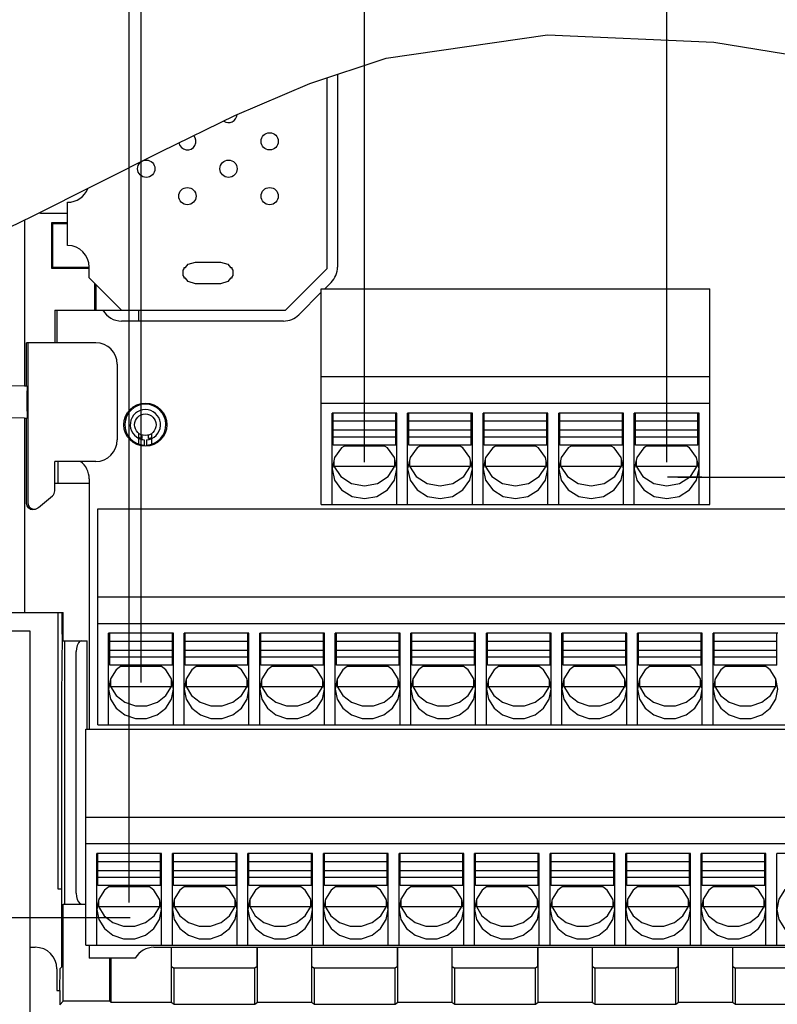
# Model space of a CAD drawing. Extents: x 36 to 410, y 13 to 287.
# Tile 9 of 16: x 245 to 273, y 98 to 135. Entities that reach past the tile are written whole.
import ezdxf

# ---------------------------------------------------------------- set-up
doc = ezdxf.new("R2010")
doc.units = 0
doc.header["$LTSCALE"] = 23.1
doc.linetypes.add('CENTER', pattern=[0.6, 0.375, -0.075, 0.075, -0.075])
doc.layers.get('0').update_dxf_attribs({"linetype": 'CONTINUOUS'})
doc.layers.add('ALL_DIM', color=7, linetype='CONTINUOUS')
doc.layers.add('DEFAULT_1', color=7, linetype='CENTER')
doc.dimstyles.get("Standard").update_dxf_attribs({"dimtxt": 2.5, "dimasz": 2.5, "dimexe": 1.25, "dimexo": 0.625, "dimtad": 1, "dimcen": 2.5, "dimazin": 3, "dimtfac": 1, "dimtmove": 0, "dimatfit": 3})

# ---------------------------------------------------------------- blocks, each defined once
blk = doc.blocks.new('_OPEN')
at = {"color": 0, "linetype": 'BYBLOCK'}
for p, q in [((0, 0), (-1, 0.25)), ((-1, -0.25), (0, 0)), ((-1, 0), (0, 0))]:
    blk.add_line(p, q, dxfattribs=at)
blk = doc.blocks.new('*D21')
at = {"layer": 'ALL_DIM', "color": 2, "linetype": 'CONTINUOUS'}
for p, q in [((170.832, 101.306), (167.634, 101.306)), ((168.634, 101.306), (168.634, 90.56)), ((249.211, 101.306), (178.061, 101.306)), ((168.634, 79.814), (168.634, 90.56)), ((189.692, 79.814), (167.634, 79.814))]:
    blk.add_line(p, q, dxfattribs=at)
at = {"layer": 'ALL_DIM', "color": 2, "linetype": 'CONTINUOUS', "xscale": 2, "yscale": 2, "zscale": 2}
for p, rotation in [((168.634, 101.306), 90), ((168.634, 79.814), 270)]:
    blk.add_blockref('_OPEN', p, dxfattribs=dict(at, rotation=rotation))
blk = doc.blocks.new('*D22')
at = {"layer": 'ALL_DIM', "color": 2, "linetype": 'CONTINUOUS'}
for p, q in [((189.942, 80.064), (189.942, 152.125)), ((249.422, 101.869), (249.422, 152.125)), ((189.942, 151.125), (219.682, 151.125)), ((249.422, 151.125), (219.682, 151.125))]:
    blk.add_line(p, q, dxfattribs=at)
at = {"layer": 'ALL_DIM', "color": 2, "linetype": 'CONTINUOUS', "xscale": 2, "yscale": 2, "zscale": 2, "rotation": 180}
blk.add_blockref('_OPEN', (189.942, 151.125), dxfattribs=at)
at = {"layer": 'ALL_DIM', "color": 2, "linetype": 'CONTINUOUS', "xscale": 2, "yscale": 2, "zscale": 2}
blk.add_blockref('_OPEN', (249.422, 151.125), dxfattribs=at)
blk = doc.blocks.new('*D23')
at = {"layer": 'ALL_DIM', "color": 2, "linetype": 'CONTINUOUS'}
for p, q in [((249.422, 101.869), (249.422, 152.125)), ((277.422, 101.869), (277.422, 152.125)), ((249.422, 151.125), (263.422, 151.125)), ((277.422, 151.125), (263.422, 151.125))]:
    blk.add_line(p, q, dxfattribs=at)
at = {"layer": 'ALL_DIM', "color": 2, "linetype": 'CONTINUOUS', "xscale": 2, "yscale": 2, "zscale": 2, "rotation": 180}
blk.add_blockref('_OPEN', (249.422, 151.125), dxfattribs=at)
at = {"layer": 'ALL_DIM', "color": 2, "linetype": 'CONTINUOUS', "xscale": 2, "yscale": 2, "zscale": 2}
blk.add_blockref('_OPEN', (277.422, 151.125), dxfattribs=at)
blk = doc.blocks.new('*D24')
at = {"layer": 'ALL_DIM', "color": 2, "linetype": 'CONTINUOUS'}
for p, q in [((275.062, 110.029), (275.062, 146.537)), ((277.422, 101.869), (277.422, 146.537)), ((275.062, 145.537), (270.062, 145.537)), ((270.062, 145.537), (276.242, 145.537)), ((284.216, 145.537), (276.242, 145.537)), ((277.422, 145.537), (284.216, 145.537))]:
    blk.add_line(p, q, dxfattribs=at)
at = {"layer": 'ALL_DIM', "color": 2, "linetype": 'CONTINUOUS', "xscale": 2, "yscale": 2, "zscale": 2}
blk.add_blockref('_OPEN', (275.062, 145.537), dxfattribs=at)
at = {"layer": 'ALL_DIM', "color": 2, "linetype": 'CONTINUOUS', "xscale": 2, "yscale": 2, "zscale": 2, "rotation": 180}
blk.add_blockref('_OPEN', (277.422, 145.537), dxfattribs=at)
blk = doc.blocks.new('*D25')
at = {"layer": 'ALL_DIM', "color": 2, "linetype": 'CONTINUOUS'}
for p, q in [((249.862, 110.029), (249.862, 146.537)), ((275.062, 110.029), (275.062, 146.537)), ((249.862, 145.537), (262.462, 145.537)), ((275.062, 145.537), (262.462, 145.537))]:
    blk.add_line(p, q, dxfattribs=at)
at = {"layer": 'ALL_DIM', "color": 2, "linetype": 'CONTINUOUS', "xscale": 2, "yscale": 2, "zscale": 2, "rotation": 180}
blk.add_blockref('_OPEN', (249.862, 145.537), dxfattribs=at)
at = {"layer": 'ALL_DIM', "color": 2, "linetype": 'CONTINUOUS', "xscale": 2, "yscale": 2, "zscale": 2}
blk.add_blockref('_OPEN', (275.062, 145.537), dxfattribs=at)
blk = doc.blocks.new('*D26')
at = {"layer": 'ALL_DIM', "color": 2, "linetype": 'CONTINUOUS'}
for p, q in [((258.142, 118.189), (258.142, 141.344)), ((269.342, 118.189), (269.342, 141.344)), ((263.742, 140.344), (231.94, 140.344)), ((258.142, 140.344), (263.742, 140.344)), ((269.342, 140.344), (263.742, 140.344))]:
    blk.add_line(p, q, dxfattribs=at)
at = {"layer": 'ALL_DIM', "color": 2, "linetype": 'CONTINUOUS', "xscale": 2, "yscale": 2, "zscale": 2, "rotation": 180}
blk.add_blockref('_OPEN', (258.142, 140.344), dxfattribs=at)
at = {"layer": 'ALL_DIM', "color": 2, "linetype": 'CONTINUOUS', "xscale": 2, "yscale": 2, "zscale": 2}
blk.add_blockref('_OPEN', (269.342, 140.344), dxfattribs=at)
blk = doc.blocks.new('*D27')
at = {"layer": 'ALL_DIM', "color": 2, "linetype": 'CONTINUOUS'}
for p, q in [((269.342, 118.189), (269.342, 141.344)), ((277.422, 101.869), (277.422, 141.344)), ((269.342, 140.344), (273.382, 140.344)), ((277.422, 140.344), (273.382, 140.344)), ((273.382, 140.344), (287.879, 140.344))]:
    blk.add_line(p, q, dxfattribs=at)
at = {"layer": 'ALL_DIM', "color": 2, "linetype": 'CONTINUOUS', "xscale": 2, "yscale": 2, "zscale": 2, "rotation": 180}
blk.add_blockref('_OPEN', (269.342, 140.344), dxfattribs=at)
at = {"layer": 'ALL_DIM', "color": 2, "linetype": 'CONTINUOUS', "xscale": 2, "yscale": 2, "zscale": 2}
blk.add_blockref('_OPEN', (277.422, 140.344), dxfattribs=at)
blk = doc.blocks.new('*D28')
at = {"layer": 'ALL_DIM', "color": 2, "linetype": 'CONTINUOUS'}
for p, q in [((277.422, 101.869), (277.422, 136.28)), ((283.318, 101.869), (283.318, 136.28)), ((277.422, 135.28), (272.422, 135.28)), ((272.422, 135.28), (280.37, 135.28)), ((288.318, 135.28), (280.37, 135.28)), ((283.318, 135.28), (288.318, 135.28))]:
    blk.add_line(p, q, dxfattribs=at)
at = {"layer": 'ALL_DIM', "color": 2, "linetype": 'CONTINUOUS', "xscale": 2, "yscale": 2, "zscale": 2}
blk.add_blockref('_OPEN', (277.422, 135.28), dxfattribs=at)
at = {"layer": 'ALL_DIM', "color": 2, "linetype": 'CONTINUOUS', "xscale": 2, "yscale": 2, "zscale": 2, "rotation": 180}
blk.add_blockref('_OPEN', (283.318, 135.28), dxfattribs=at)
blk = doc.blocks.new('*D30')
at = {"layer": 'ALL_DIM', "color": 2, "linetype": 'CONTINUOUS'}
for p, q in [((313.486, 117.626), (313.486, 122.626)), ((313.486, 122.626), (313.486, 113.546)), ((269.753, 117.626), (314.486, 117.626)), ((313.486, 104.466), (313.486, 113.546)), ((276.405, 109.466), (314.486, 109.466)), ((313.486, 109.466), (313.486, 104.466))]:
    blk.add_line(p, q, dxfattribs=at)
at = {"layer": 'ALL_DIM', "color": 2, "linetype": 'CONTINUOUS', "xscale": 2, "yscale": 2, "zscale": 2}
for p, rotation in [((313.486, 117.626), 270), ((313.486, 109.466), 90)]:
    blk.add_blockref('_OPEN', p, dxfattribs=dict(at, rotation=rotation))

msp = doc.modelspace()

# ---------------------------------------------------------------- linework, layer by layer
at = {"color": 7, "linetype": 'CONTINUOUS'}
for p, q in [((258.951, 133.157), (264.928, 134.018)), ((264.928, 134.018), (271.087, 133.747)), ((271.087, 133.747), (277.274, 132.75)), ((256.112, 132.219), (258.951, 133.157)), ((256.742, 132.427), (256.742, 125.345)), ((257.142, 132.559), (257.142, 125.414)), ((253.335, 131.025), (256.112, 132.219)), ((250.604, 129.696), (253.335, 131.025)), ((245.837, 127.3), (250.604, 129.696)), ((247.142, 126.214), (247.142, 127.814)), ((246.182, 127.414), (247.142, 127.414)), ((241.051, 125.007), (245.837, 127.3)), ((245.542, 127.158), (245.542, 121.014)), ((246.54, 127.056), (246.54, 125.372)), ((246.54, 127.056), (246.582, 127.014)), ((247.142, 127.056), (246.54, 127.056)), ((246.582, 127.014), (246.582, 125.414)), ((247.142, 127.014), (246.582, 127.014)), ((251.505, 125.398), (251.606, 125.518)), ((251.606, 125.518), (251.882, 125.598)), ((251.882, 125.598), (252.802, 125.598)), ((252.802, 125.598), (253.078, 125.518)), ((253.078, 125.518), (253.178, 125.398)), ((246.54, 125.372), (246.582, 125.414)), ((246.54, 125.372), (247.942, 125.372)), ((246.582, 125.414), (247.942, 125.414)), ((247.942, 125.014), (247.942, 125.414)), ((251.422, 125.298), (251.462, 125.346)), ((251.422, 125.098), (251.422, 125.298)), ((251.462, 125.346), (251.462, 125.398)), ((251.462, 125.398), (251.505, 125.398)), ((253.178, 125.398), (253.222, 125.398)), ((253.222, 125.398), (253.222, 125.345)), ((253.222, 125.345), (253.262, 125.298)), ((253.262, 125.298), (253.262, 125.098)), ((256.742, 125.345), (255.211, 123.814)), ((247.942, 125.014), (249.142, 123.814)), ((248.14, 124.816), (248.14, 123.814)), ((248.182, 124.774), (248.182, 123.814)), ((251.462, 125.05), (251.422, 125.098)), ((251.462, 124.998), (251.462, 125.05)), ((251.505, 124.998), (251.462, 124.998)), ((251.606, 124.878), (251.505, 124.998)), ((251.882, 124.798), (251.606, 124.878)), ((252.802, 124.798), (251.882, 124.798)), ((253.078, 124.878), (252.802, 124.798)), ((253.178, 124.998), (253.078, 124.878)), ((253.222, 124.998), (253.178, 124.998)), ((253.262, 125.098), (253.222, 125.051)), ((253.222, 125.051), (253.222, 124.998)), ((256.907, 124.848), (256.673, 124.614)), ((256.542, 124.483), (255.707, 123.648)), ((256.542, 116.614), (256.542, 124.614)), ((256.542, 124.614), (270.942, 124.614)), ((270.942, 116.614), (270.942, 124.614)), ((246.662, 123.814), (246.662, 122.614)), ((246.662, 123.814), (255.211, 123.814)), ((246.742, 123.814), (246.742, 122.614)), ((249.782, 123.414), (249.782, 123.814)), ((255.142, 123.414), (249.142, 123.414)), ((245.622, 121.014), (245.622, 122.614)), ((248.182, 122.614), (245.622, 122.614)), ((245.664, 122.614), (245.664, 116.691)), ((248.982, 121.814), (248.982, 119.014)), ((256.542, 121.361), (270.942, 121.361)), ((245.542, 121.014), (244.418, 120.994)), ((245.542, 121.014), (245.622, 121.014)), ((245.622, 121.014), (245.641, 120.994)), ((245.646, 120.074), (245.645, 120.828)), ((256.542, 120.374), (270.942, 120.374)), ((245.542, 119.814), (244.418, 119.834)), ((245.542, 119.814), (245.542, 112.614)), ((245.542, 119.814), (245.622, 119.814)), ((245.622, 119.814), (245.641, 119.834)), ((245.622, 116.656), (245.622, 119.814)), ((256.942, 116.614), (256.942, 120.006)), ((259.342, 120.006), (256.942, 120.006)), ((256.982, 118.823), (256.982, 120)), ((259.302, 119.706), (256.982, 119.706)), ((259.302, 118.823), (259.302, 120)), ((259.342, 116.614), (259.342, 120.006)), ((259.742, 116.614), (259.742, 120.006)), ((262.142, 120.006), (259.742, 120.006)), ((259.782, 118.823), (259.782, 120)), ((262.102, 119.706), (259.782, 119.706)), ((262.102, 118.823), (262.102, 120)), ((262.142, 116.614), (262.142, 120.006)), ((264.942, 120.006), (262.542, 120.006)), ((262.542, 116.614), (262.542, 120.006)), ((262.582, 118.823), (262.582, 120)), ((264.902, 119.706), (262.582, 119.706)), ((264.902, 118.823), (264.902, 120)), ((264.942, 116.614), (264.942, 120.006)), ((267.742, 120.006), (265.342, 120.006)), ((265.342, 116.614), (265.342, 120.006)), ((265.382, 118.823), (265.382, 120)), ((267.702, 119.706), (265.382, 119.706)), ((267.702, 118.823), (267.702, 120)), ((267.742, 116.614), (267.742, 120.006)), ((270.542, 120.006), (268.142, 120.006)), ((268.142, 116.614), (268.142, 120.006)), ((268.182, 118.823), (268.182, 120)), ((270.502, 119.706), (268.182, 119.706)), ((270.502, 118.823), (270.502, 120)), ((270.542, 116.614), (270.542, 120.006)), ((259.302, 119.368), (256.982, 119.368)), ((262.102, 119.368), (259.782, 119.368)), ((264.902, 119.368), (262.582, 119.368)), ((267.702, 119.368), (265.382, 119.368)), ((270.502, 119.368), (268.182, 119.368)), ((249.782, 118.853), (249.782, 119.254)), ((249.902, 119.063), (249.902, 119.193)), ((249.982, 119.015), (249.982, 118.815)), ((250.062, 119.015), (250.062, 118.815)), ((250.142, 119.063), (250.142, 119.194)), ((250.262, 118.853), (250.262, 119.254)), ((259.302, 119.117), (256.982, 119.117)), ((262.102, 119.117), (259.782, 119.117)), ((264.902, 119.117), (262.582, 119.117)), ((267.702, 119.117), (265.382, 119.117)), ((270.502, 119.117), (268.182, 119.117)), ((259.302, 118.823), (256.982, 118.823)), ((258.897, 118.777), (257.386, 118.777)), ((262.102, 118.823), (259.782, 118.823)), ((261.697, 118.777), (260.186, 118.777)), ((264.902, 118.823), (262.582, 118.823)), ((264.497, 118.777), (262.986, 118.777)), ((267.702, 118.823), (265.382, 118.823)), ((267.297, 118.777), (265.786, 118.777)), ((270.502, 118.823), (268.182, 118.823)), ((270.097, 118.777), (268.586, 118.777)), ((246.662, 117.126), (246.662, 118.214)), ((248.182, 118.214), (246.662, 118.214)), ((246.782, 118.214), (246.782, 117.414)), ((257.01, 118.257), (257.01, 118.041)), ((259.273, 118.041), (259.273, 118.257)), ((259.81, 118.257), (259.81, 118.041)), ((262.073, 118.041), (262.073, 118.257)), ((262.61, 118.257), (262.61, 118.041)), ((264.873, 118.041), (264.873, 118.257)), ((265.41, 118.257), (265.41, 118.041)), ((267.673, 118.041), (267.673, 118.257)), ((268.21, 118.257), (268.21, 118.041)), ((270.473, 118.041), (270.473, 118.257)), ((256.984, 118.134), (257.01, 118.041)), ((257.01, 118.041), (259.273, 118.041)), ((259.021, 117.657), (259.273, 118.041)), ((259.273, 118.041), (259.3, 118.134)), ((259.784, 118.134), (259.81, 118.041)), ((259.81, 118.041), (262.073, 118.041)), ((261.821, 117.657), (262.073, 118.041)), ((262.073, 118.041), (262.1, 118.134)), ((262.584, 118.134), (262.61, 118.041)), ((262.61, 118.041), (264.873, 118.041)), ((264.621, 117.657), (264.873, 118.041)), ((264.873, 118.041), (264.9, 118.134)), ((265.384, 118.134), (265.41, 118.041)), ((265.41, 118.041), (267.673, 118.041)), ((267.421, 117.657), (267.673, 118.041)), ((267.673, 118.041), (267.7, 118.134)), ((268.184, 118.134), (268.21, 118.041)), ((268.21, 118.041), (270.473, 118.041)), ((270.221, 117.657), (270.473, 118.041)), ((270.473, 118.041), (270.5, 118.134)), ((247.942, 117.574), (247.942, 108.294)), ((246.662, 117.414), (247.942, 117.414)), ((246.058, 116.507), (246.576, 116.942)), ((248.262, 108.454), (248.262, 116.454)), ((248.262, 116.454), (276.662, 116.454)), ((256.542, 116.614), (270.942, 116.614)), ((248.262, 113.201), (276.662, 113.201)), ((244.006, 112.614), (246.982, 112.614)), ((246.782, 112.614), (246.782, 102.374)), ((246.943, 111.814), (246.943, 112.614)), ((246.982, 111.574), (246.982, 112.614)), ((248.262, 112.214), (276.662, 112.214)), ((244.006, 111.934), (245.742, 111.934)), ((245.742, 111.934), (245.742, 96.334)), ((246.943, 111.814), (246.914, 109.494)), ((248.662, 108.454), (248.662, 111.846)), ((251.062, 111.846), (248.662, 111.846)), ((248.702, 110.663), (248.702, 111.84)), ((251.022, 110.663), (251.022, 111.84)), ((251.062, 108.454), (251.062, 111.846)), ((251.462, 108.454), (251.462, 111.846)), ((253.862, 111.846), (251.462, 111.846)), ((251.502, 110.663), (251.502, 111.84)), ((253.822, 110.663), (253.822, 111.84)), ((253.862, 108.454), (253.862, 111.846)), ((256.662, 111.846), (254.262, 111.846)), ((254.262, 108.454), (254.262, 111.846)), ((254.302, 110.663), (254.302, 111.84)), ((256.622, 110.663), (256.622, 111.84)), ((256.662, 108.454), (256.662, 111.846)), ((259.462, 111.846), (257.062, 111.846)), ((257.062, 108.454), (257.062, 111.846)), ((257.102, 110.663), (257.102, 111.84)), ((259.422, 110.663), (259.422, 111.84)), ((259.462, 108.454), (259.462, 111.846)), ((262.262, 111.846), (259.862, 111.846)), ((259.862, 108.454), (259.862, 111.846)), ((259.902, 110.663), (259.902, 111.84)), ((262.222, 110.663), (262.222, 111.84)), ((262.262, 108.454), (262.262, 111.846)), ((265.062, 111.846), (262.662, 111.846)), ((262.662, 108.454), (262.662, 111.846)), ((262.702, 110.663), (262.702, 111.84)), ((265.022, 110.663), (265.022, 111.84)), ((265.062, 108.454), (265.062, 111.846)), ((267.862, 111.846), (265.462, 111.846)), ((265.462, 108.454), (265.462, 111.846)), ((265.502, 110.663), (265.502, 111.84)), ((267.822, 110.663), (267.822, 111.84)), ((267.862, 108.454), (267.862, 111.846)), ((270.662, 111.846), (268.262, 111.846)), ((268.262, 108.454), (268.262, 111.846)), ((268.302, 110.663), (268.302, 111.84)), ((270.622, 110.663), (270.622, 111.84)), ((270.662, 108.454), (270.662, 111.846)), ((273.462, 111.846), (271.062, 111.846)), ((271.062, 108.454), (271.062, 111.846)), ((271.102, 110.663), (271.102, 111.84)), ((273.422, 110.663), (273.422, 111.84)), ((246.982, 111.574), (247.862, 111.574)), ((247.862, 108.294), (247.862, 111.574)), ((251.022, 111.546), (248.702, 111.546)), ((253.822, 111.546), (251.502, 111.546)), ((256.622, 111.546), (254.302, 111.546)), ((259.422, 111.546), (257.102, 111.546)), ((262.222, 111.546), (259.902, 111.546)), ((265.022, 111.546), (262.702, 111.546)), ((267.822, 111.546), (265.502, 111.546)), ((270.622, 111.546), (268.302, 111.546)), ((273.422, 111.546), (271.102, 111.546)), ((247.037, 102.214), (247.037, 111.174)), ((247.462, 102.214), (247.462, 111.174)), ((251.022, 111.208), (248.702, 111.208)), ((251.022, 110.957), (248.702, 110.957)), ((253.822, 111.208), (251.502, 111.208)), ((253.822, 110.957), (251.502, 110.957)), ((256.622, 111.208), (254.302, 111.208)), ((256.622, 110.957), (254.302, 110.957)), ((259.422, 111.208), (257.102, 111.208)), ((259.422, 110.957), (257.102, 110.957)), ((262.222, 111.208), (259.902, 111.208)), ((262.222, 110.957), (259.902, 110.957)), ((265.022, 111.208), (262.702, 111.208)), ((265.022, 110.957), (262.702, 110.957)), ((267.822, 111.208), (265.502, 111.208)), ((267.822, 110.957), (265.502, 110.957)), ((270.622, 111.208), (268.302, 111.208)), ((270.622, 110.957), (268.302, 110.957)), ((273.422, 111.208), (271.102, 111.208)), ((273.422, 110.957), (271.102, 110.957)), ((251.022, 110.663), (248.702, 110.663)), ((250.615, 110.617), (249.109, 110.617)), ((253.822, 110.663), (251.502, 110.663)), ((253.415, 110.617), (251.909, 110.617)), ((256.622, 110.663), (254.302, 110.663)), ((256.215, 110.617), (254.709, 110.617)), ((259.422, 110.663), (257.102, 110.663)), ((259.015, 110.617), (257.509, 110.617)), ((262.222, 110.663), (259.902, 110.663)), ((261.815, 110.617), (260.309, 110.617)), ((265.022, 110.663), (262.702, 110.663)), ((264.615, 110.617), (263.109, 110.617)), ((267.822, 110.663), (265.502, 110.663)), ((267.415, 110.617), (265.909, 110.617)), ((270.622, 110.663), (268.302, 110.663)), ((270.215, 110.617), (268.709, 110.617)), ((273.422, 110.663), (271.102, 110.663)), ((273.015, 110.617), (271.509, 110.617)), ((248.701, 109.984), (248.73, 109.881)), ((248.73, 110.137), (248.73, 109.881)), ((248.73, 109.881), (250.993, 109.881)), ((250.786, 109.545), (250.993, 109.881)), ((250.993, 109.881), (250.993, 110.137)), ((250.993, 109.881), (251.023, 109.984)), ((251.501, 109.984), (251.53, 109.881)), ((251.53, 110.137), (251.53, 109.881)), ((251.53, 109.881), (253.793, 109.881)), ((253.586, 109.545), (253.793, 109.881)), ((253.793, 109.881), (253.793, 110.137)), ((253.793, 109.881), (253.823, 109.984)), ((254.301, 109.984), (254.33, 109.881)), ((254.33, 110.137), (254.33, 109.881)), ((254.33, 109.881), (256.593, 109.881)), ((256.386, 109.545), (256.593, 109.881)), ((256.593, 109.881), (256.593, 110.137)), ((256.593, 109.881), (256.623, 109.984)), ((257.101, 109.984), (257.13, 109.881)), ((257.13, 110.137), (257.13, 109.881)), ((257.13, 109.881), (259.393, 109.881)), ((259.186, 109.545), (259.393, 109.881)), ((259.393, 109.881), (259.393, 110.137)), ((259.393, 109.881), (259.423, 109.984)), ((259.901, 109.984), (259.93, 109.881)), ((259.93, 110.137), (259.93, 109.881)), ((259.93, 109.881), (262.193, 109.881)), ((261.986, 109.545), (262.193, 109.881)), ((262.193, 109.881), (262.193, 110.137)), ((262.193, 109.881), (262.223, 109.984)), ((262.701, 109.984), (262.73, 109.881)), ((262.73, 110.137), (262.73, 109.881)), ((262.73, 109.881), (264.993, 109.881)), ((264.786, 109.545), (264.993, 109.881)), ((264.993, 109.881), (264.993, 110.137)), ((264.993, 109.881), (265.023, 109.984)), ((265.501, 109.984), (265.53, 109.881)), ((265.53, 110.137), (265.53, 109.881)), ((265.53, 109.881), (267.793, 109.881)), ((267.586, 109.545), (267.793, 109.881)), ((267.793, 109.881), (267.793, 110.137)), ((267.793, 109.881), (267.823, 109.984)), ((268.301, 109.984), (268.33, 109.881)), ((268.33, 110.137), (268.33, 109.881)), ((268.33, 109.881), (270.593, 109.881)), ((270.386, 109.545), (270.593, 109.881)), ((270.593, 109.881), (270.593, 110.137)), ((270.593, 109.881), (270.623, 109.984)), ((271.101, 109.984), (271.13, 109.881)), ((271.13, 110.137), (271.13, 109.881)), ((271.13, 109.881), (273.393, 109.881)), ((273.186, 109.545), (273.393, 109.881)), ((273.393, 109.881), (273.393, 110.137)), ((273.393, 109.881), (273.423, 109.984)), ((246.914, 109.494), (246.914, 99.478)), ((248.262, 108.454), (276.662, 108.454)), ((247.822, 100.294), (247.822, 108.294)), ((247.822, 108.294), (279.022, 108.294)), ((247.822, 105.041), (279.022, 105.041)), ((247.822, 104.054), (279.022, 104.054)), ((250.622, 103.686), (248.222, 103.686)), ((248.222, 100.294), (248.222, 103.686)), ((248.262, 102.503), (248.262, 103.68)), ((250.582, 102.503), (250.582, 103.68)), ((250.622, 100.294), (250.622, 103.686)), ((253.422, 103.686), (251.022, 103.686)), ((251.022, 100.294), (251.022, 103.686)), ((251.062, 102.503), (251.062, 103.68)), ((253.382, 102.503), (253.382, 103.68)), ((253.422, 100.294), (253.422, 103.686)), ((256.222, 103.686), (253.822, 103.686)), ((253.822, 100.294), (253.822, 103.686)), ((253.862, 102.503), (253.862, 103.68)), ((256.182, 102.503), (256.182, 103.68)), ((256.222, 100.294), (256.222, 103.686)), ((259.022, 103.686), (256.622, 103.686)), ((256.622, 100.294), (256.622, 103.686)), ((256.662, 102.503), (256.662, 103.68)), ((258.982, 102.503), (258.982, 103.68)), ((259.022, 100.294), (259.022, 103.686)), ((261.822, 103.686), (259.422, 103.686)), ((259.422, 100.294), (259.422, 103.686)), ((259.462, 102.503), (259.462, 103.68)), ((261.782, 102.503), (261.782, 103.68)), ((261.822, 100.294), (261.822, 103.686)), ((264.622, 103.686), (262.222, 103.686)), ((262.222, 100.294), (262.222, 103.686)), ((262.262, 102.503), (262.262, 103.68)), ((264.582, 102.503), (264.582, 103.68)), ((264.622, 100.294), (264.622, 103.686)), ((267.422, 103.686), (265.022, 103.686)), ((265.022, 100.294), (265.022, 103.686)), ((265.062, 102.503), (265.062, 103.68)), ((267.382, 102.503), (267.382, 103.68)), ((267.422, 100.294), (267.422, 103.686)), ((270.222, 103.686), (267.822, 103.686)), ((267.822, 100.294), (267.822, 103.686)), ((267.862, 102.503), (267.862, 103.68)), ((270.182, 102.503), (270.182, 103.68)), ((270.222, 100.294), (270.222, 103.686)), ((273.022, 103.686), (270.622, 103.686)), ((270.622, 100.294), (270.622, 103.686)), ((270.662, 102.503), (270.662, 103.68)), ((272.982, 102.503), (272.982, 103.68)), ((273.022, 100.294), (273.022, 103.686)), ((275.822, 103.686), (273.422, 103.686)), ((273.422, 100.294), (273.422, 103.686)), ((250.582, 103.386), (248.262, 103.386)), ((253.382, 103.386), (251.062, 103.386)), ((256.182, 103.386), (253.862, 103.386)), ((258.982, 103.386), (256.662, 103.386)), ((261.782, 103.386), (259.462, 103.386)), ((264.582, 103.386), (262.262, 103.386)), ((267.382, 103.386), (265.062, 103.386)), ((270.182, 103.386), (267.862, 103.386)), ((272.982, 103.386), (270.662, 103.386)), ((250.582, 103.048), (248.262, 103.048)), ((253.382, 103.048), (251.062, 103.048)), ((256.182, 103.048), (253.862, 103.048)), ((258.982, 103.048), (256.662, 103.048)), ((261.782, 103.048), (259.462, 103.048)), ((264.582, 103.048), (262.262, 103.048)), ((267.382, 103.048), (265.062, 103.048)), ((270.182, 103.048), (267.862, 103.048)), ((272.982, 103.048), (270.662, 103.048)), ((250.582, 102.797), (248.262, 102.797)), ((250.582, 102.503), (248.262, 102.503)), ((253.382, 102.797), (251.062, 102.797)), ((253.382, 102.503), (251.062, 102.503)), ((256.182, 102.797), (253.862, 102.797)), ((256.182, 102.503), (253.862, 102.503)), ((258.982, 102.797), (256.662, 102.797)), ((258.982, 102.503), (256.662, 102.503)), ((261.782, 102.797), (259.462, 102.797)), ((261.782, 102.503), (259.462, 102.503)), ((264.582, 102.797), (262.262, 102.797)), ((264.582, 102.503), (262.262, 102.503)), ((267.382, 102.797), (265.062, 102.797)), ((267.382, 102.503), (265.062, 102.503)), ((270.182, 102.797), (267.862, 102.797)), ((270.182, 102.503), (267.862, 102.503)), ((272.982, 102.797), (270.662, 102.797)), ((272.982, 102.503), (270.662, 102.503)), ((246.782, 102.374), (246.914, 102.374)), ((250.175, 102.457), (248.669, 102.457)), ((252.975, 102.457), (251.469, 102.457)), ((255.775, 102.457), (254.269, 102.457)), ((258.575, 102.457), (257.069, 102.457)), ((261.375, 102.457), (259.869, 102.457)), ((264.175, 102.457), (262.669, 102.457)), ((266.975, 102.457), (265.469, 102.457)), ((269.775, 102.457), (268.269, 102.457)), ((272.575, 102.457), (271.069, 102.457)), ((246.982, 101.814), (247.822, 101.814)), ((246.982, 98.214), (246.982, 101.814)), ((248.261, 101.824), (248.29, 101.721)), ((248.29, 101.977), (248.29, 101.721)), ((250.553, 101.721), (250.553, 101.977)), ((250.553, 101.721), (250.583, 101.824)), ((251.061, 101.824), (251.09, 101.721)), ((251.09, 101.977), (251.09, 101.721)), ((253.353, 101.721), (253.353, 101.977)), ((253.353, 101.721), (253.383, 101.824)), ((253.861, 101.824), (253.89, 101.721)), ((253.89, 101.977), (253.89, 101.721)), ((256.153, 101.721), (256.153, 101.977)), ((256.153, 101.721), (256.183, 101.824)), ((256.661, 101.824), (256.69, 101.721)), ((256.69, 101.977), (256.69, 101.721)), ((258.953, 101.721), (258.953, 101.977)), ((258.953, 101.721), (258.983, 101.824)), ((259.461, 101.824), (259.49, 101.721)), ((259.49, 101.977), (259.49, 101.721)), ((261.753, 101.721), (261.753, 101.977)), ((261.753, 101.721), (261.783, 101.824)), ((262.261, 101.824), (262.29, 101.721)), ((262.29, 101.977), (262.29, 101.721)), ((264.553, 101.721), (264.553, 101.977)), ((264.553, 101.721), (264.583, 101.824)), ((265.061, 101.824), (265.09, 101.721)), ((265.09, 101.977), (265.09, 101.721)), ((267.353, 101.721), (267.353, 101.977)), ((267.353, 101.721), (267.383, 101.824)), ((267.861, 101.824), (267.89, 101.721)), ((267.89, 101.977), (267.89, 101.721)), ((270.153, 101.721), (270.153, 101.977)), ((270.153, 101.721), (270.183, 101.824)), ((270.661, 101.824), (270.69, 101.721)), ((270.69, 101.977), (270.69, 101.721)), ((272.953, 101.721), (272.953, 101.977)), ((272.953, 101.721), (272.983, 101.824)), ((248.29, 101.721), (250.553, 101.721)), ((250.346, 101.385), (250.553, 101.721)), ((251.09, 101.721), (253.353, 101.721)), ((253.146, 101.385), (253.353, 101.721)), ((253.89, 101.721), (256.153, 101.721)), ((255.946, 101.385), (256.153, 101.721)), ((256.69, 101.721), (258.953, 101.721)), ((258.746, 101.385), (258.953, 101.721)), ((259.49, 101.721), (261.753, 101.721)), ((261.546, 101.385), (261.753, 101.721)), ((262.29, 101.721), (264.553, 101.721)), ((264.346, 101.385), (264.553, 101.721)), ((265.09, 101.721), (267.353, 101.721)), ((267.146, 101.385), (267.353, 101.721)), ((267.89, 101.721), (270.153, 101.721)), ((269.946, 101.385), (270.153, 101.721)), ((270.69, 101.721), (272.953, 101.721)), ((272.746, 101.385), (272.953, 101.721)), ((245.742, 100.214), (245.942, 100.214)), ((247.822, 100.294), (279.022, 100.294)), ((247.942, 100.294), (247.942, 99.814)), ((250.342, 100.214), (279.222, 100.214)), ((250.982, 100.214), (250.982, 98.185)), ((250.996, 99.506), (250.996, 100.214)), ((254.168, 99.506), (254.168, 100.214)), ((254.182, 98.185), (254.182, 100.214)), ((256.182, 100.214), (256.182, 98.185)), ((256.196, 99.506), (256.196, 100.214)), ((259.368, 99.506), (259.368, 100.214)), ((259.382, 98.185), (259.382, 100.214)), ((261.382, 100.214), (261.382, 98.185)), ((261.396, 99.506), (261.396, 100.214)), ((264.568, 99.506), (264.568, 100.214)), ((264.582, 98.185), (264.582, 100.214)), ((266.582, 100.214), (266.582, 98.185)), ((266.596, 99.506), (266.596, 100.214)), ((269.768, 99.506), (269.768, 100.214)), ((269.782, 98.185), (269.782, 100.214)), ((271.782, 100.214), (271.782, 98.185)), ((271.796, 99.506), (271.796, 100.214)), ((249.649, 99.814), (247.942, 99.814)), ((248.7, 98.214), (248.7, 99.814)), ((248.742, 99.814), (248.742, 98.185)), ((246.742, 99.414), (246.742, 98.614)), ((246.851, 98.614), (246.861, 99.424)), ((246.861, 99.424), (246.914, 99.478)), ((250.996, 99.506), (251.087, 99.442)), ((254.077, 99.442), (251.087, 99.442)), ((251.087, 98.111), (251.087, 99.442)), ((254.168, 99.506), (254.077, 99.442)), ((254.077, 98.111), (254.077, 99.442)), ((256.196, 99.506), (256.287, 99.442)), ((259.277, 99.442), (256.287, 99.442)), ((256.287, 98.111), (256.287, 99.442)), ((259.368, 99.506), (259.277, 99.442)), ((259.277, 98.111), (259.277, 99.442)), ((261.396, 99.506), (261.487, 99.442)), ((264.477, 99.442), (261.487, 99.442)), ((261.487, 98.111), (261.487, 99.442)), ((264.568, 99.506), (264.477, 99.442)), ((264.477, 98.111), (264.477, 99.442)), ((266.596, 99.506), (266.687, 99.442)), ((269.677, 99.442), (266.687, 99.442)), ((266.687, 98.111), (266.687, 99.442)), ((269.768, 99.506), (269.677, 99.442)), ((269.677, 98.111), (269.677, 99.442)), ((271.796, 99.506), (271.887, 99.442)), ((274.877, 99.442), (271.887, 99.442)), ((271.887, 98.111), (271.887, 99.442)), ((246.742, 98.614), (246.851, 98.614)), ((246.851, 98.614), (246.851, 98.083)), ((246.982, 98.214), (246.851, 98.083)), ((248.7, 98.214), (246.982, 98.214)), ((248.7, 98.214), (248.742, 98.185)), ((248.742, 98.185), (250.982, 98.185)), ((250.982, 98.185), (251.087, 98.111)), ((254.077, 98.111), (254.182, 98.185)), ((254.182, 98.185), (256.182, 98.185)), ((256.182, 98.185), (256.287, 98.111)), ((259.277, 98.111), (259.382, 98.185)), ((259.382, 98.185), (261.382, 98.185)), ((261.382, 98.185), (261.487, 98.111)), ((264.477, 98.111), (264.582, 98.185)), ((264.582, 98.185), (266.582, 98.185)), ((266.582, 98.185), (266.687, 98.111)), ((269.677, 98.111), (269.782, 98.185)), ((269.782, 98.185), (271.782, 98.185)), ((271.782, 98.185), (271.887, 98.111)), ((251.087, 98.111), (254.077, 98.111)), ((256.287, 98.111), (259.277, 98.111)), ((261.487, 98.111), (264.477, 98.111)), ((266.687, 98.111), (269.677, 98.111)), ((271.887, 98.111), (274.877, 98.111))]:
    msp.add_line(p, q, dxfattribs=at)
for points in [[(245.641, 120.994), (245.643, 120.982), (245.644, 120.947), (245.645, 120.894), (245.645, 120.828)], [(245.646, 120.074), (245.645, 120), (245.645, 119.934), (245.644, 119.881), (245.643, 119.846), (245.641, 119.834)], [(257.461, 118.823), (257.293, 118.72), (257.033, 118.362), (256.942, 117.939)], [(259.342, 117.939), (259.25, 118.362), (258.99, 118.72), (258.823, 118.823)], [(260.261, 118.823), (260.093, 118.72), (259.833, 118.362), (259.742, 117.939)], [(262.142, 117.939), (262.05, 118.362), (261.79, 118.72), (261.623, 118.823)], [(263.061, 118.823), (262.893, 118.72), (262.633, 118.362), (262.542, 117.939)], [(264.942, 117.939), (264.85, 118.362), (264.59, 118.72), (264.423, 118.823)], [(265.861, 118.823), (265.693, 118.72), (265.433, 118.362), (265.342, 117.939)], [(267.742, 117.939), (267.65, 118.362), (267.39, 118.72), (267.223, 118.823)], [(268.661, 118.823), (268.493, 118.72), (268.233, 118.362), (268.142, 117.939)], [(270.542, 117.939), (270.45, 118.362), (270.19, 118.72), (270.023, 118.823)], [(256.942, 117.939), (257.033, 117.516), (257.293, 117.158), (257.683, 116.919), (258.142, 116.835), (258.601, 116.919), (258.99, 117.158), (259.25, 117.516), (259.342, 117.939)], [(257.01, 118.041), (257.263, 117.657), (257.663, 117.397), (258.142, 117.305), (258.621, 117.397), (259.021, 117.657)], [(259.742, 117.939), (259.833, 117.516), (260.093, 117.158), (260.483, 116.919), (260.942, 116.835), (261.401, 116.919), (261.79, 117.158), (262.05, 117.516), (262.142, 117.939)], [(259.81, 118.041), (260.063, 117.657), (260.463, 117.397), (260.942, 117.305), (261.421, 117.397), (261.821, 117.657)], [(262.542, 117.939), (262.633, 117.516), (262.893, 117.158), (263.283, 116.919), (263.742, 116.835), (264.201, 116.919), (264.59, 117.158), (264.85, 117.516), (264.942, 117.939)], [(262.61, 118.041), (262.863, 117.657), (263.263, 117.397), (263.742, 117.305), (264.221, 117.397), (264.621, 117.657)], [(265.342, 117.939), (265.433, 117.516), (265.693, 117.158), (266.083, 116.919), (266.542, 116.835), (267.001, 116.919), (267.39, 117.158), (267.65, 117.516), (267.742, 117.939)], [(265.41, 118.041), (265.663, 117.657), (266.063, 117.397), (266.542, 117.305), (267.021, 117.397), (267.421, 117.657)], [(268.142, 117.939), (268.233, 117.516), (268.493, 117.158), (268.883, 116.919), (269.342, 116.835), (269.801, 116.919), (270.19, 117.158), (270.45, 117.516), (270.542, 117.939)], [(268.21, 118.041), (268.463, 117.657), (268.863, 117.397), (269.342, 117.305), (269.821, 117.397), (270.221, 117.657)], [(246.016, 116.472), (245.937, 116.428), (245.848, 116.416), (245.76, 116.439), (245.687, 116.491), (245.639, 116.567), (245.622, 116.656)], [(245.664, 116.691), (245.681, 116.603), (245.729, 116.526), (245.802, 116.474), (245.89, 116.452), (245.979, 116.463), (246.058, 116.507)], [(247.037, 111.174), (247.036, 111.298), (247.036, 111.409), (247.035, 111.498), (247.033, 111.554), (247.032, 111.574)], [(247.662, 111.574), (247.596, 111.552), (247.539, 111.49), (247.496, 111.399), (247.47, 111.29), (247.462, 111.174)], [(249.168, 110.663), (248.943, 110.489), (248.734, 110.157), (248.662, 109.779)], [(251.062, 109.779), (250.989, 110.157), (250.781, 110.489), (250.556, 110.663)], [(251.968, 110.663), (251.743, 110.489), (251.534, 110.157), (251.462, 109.779)], [(253.862, 109.779), (253.789, 110.157), (253.581, 110.489), (253.356, 110.663)], [(254.768, 110.663), (254.543, 110.489), (254.334, 110.157), (254.262, 109.779)], [(256.662, 109.779), (256.589, 110.157), (256.381, 110.489), (256.156, 110.663)], [(257.568, 110.663), (257.343, 110.489), (257.134, 110.157), (257.062, 109.779)], [(259.462, 109.779), (259.389, 110.157), (259.181, 110.489), (258.956, 110.663)], [(260.368, 110.663), (260.143, 110.489), (259.934, 110.157), (259.862, 109.779)], [(262.262, 109.779), (262.189, 110.157), (261.981, 110.489), (261.756, 110.663)], [(263.168, 110.663), (262.943, 110.489), (262.734, 110.157), (262.662, 109.779)], [(265.062, 109.779), (264.989, 110.157), (264.781, 110.489), (264.556, 110.663)], [(265.968, 110.663), (265.743, 110.489), (265.534, 110.157), (265.462, 109.779)], [(267.862, 109.779), (267.789, 110.157), (267.581, 110.489), (267.356, 110.663)], [(268.768, 110.663), (268.543, 110.489), (268.334, 110.157), (268.262, 109.779)], [(270.662, 109.779), (270.589, 110.157), (270.381, 110.489), (270.156, 110.663)], [(271.568, 110.663), (271.343, 110.489), (271.134, 110.157), (271.062, 109.779)], [(273.462, 109.779), (273.389, 110.157), (273.181, 110.489), (272.956, 110.663)], [(248.73, 109.881), (248.937, 109.545), (249.258, 109.295), (249.652, 109.162), (250.072, 109.162), (250.466, 109.295), (250.786, 109.545)], [(251.53, 109.881), (251.737, 109.545), (252.058, 109.295), (252.452, 109.162), (252.872, 109.162), (253.266, 109.295), (253.586, 109.545)], [(254.33, 109.881), (254.537, 109.545), (254.858, 109.295), (255.252, 109.162), (255.672, 109.162), (256.066, 109.295), (256.386, 109.545)], [(257.13, 109.881), (257.337, 109.545), (257.658, 109.295), (258.052, 109.162), (258.472, 109.162), (258.866, 109.295), (259.186, 109.545)], [(259.93, 109.881), (260.137, 109.545), (260.458, 109.295), (260.852, 109.162), (261.272, 109.162), (261.666, 109.295), (261.986, 109.545)], [(262.73, 109.881), (262.937, 109.545), (263.258, 109.295), (263.652, 109.162), (264.072, 109.162), (264.466, 109.295), (264.786, 109.545)], [(265.53, 109.881), (265.737, 109.545), (266.058, 109.295), (266.452, 109.162), (266.872, 109.162), (267.266, 109.295), (267.586, 109.545)], [(268.33, 109.881), (268.537, 109.545), (268.858, 109.295), (269.252, 109.162), (269.672, 109.162), (270.066, 109.295), (270.386, 109.545)], [(271.13, 109.881), (271.337, 109.545), (271.658, 109.295), (272.052, 109.162), (272.472, 109.162), (272.866, 109.295), (273.186, 109.545)], [(248.662, 109.779), (248.734, 109.401), (248.943, 109.069), (249.262, 108.823), (249.653, 108.692), (250.07, 108.692), (250.462, 108.823), (250.781, 109.069), (250.989, 109.401), (251.062, 109.779)], [(251.462, 109.779), (251.534, 109.401), (251.743, 109.069), (252.062, 108.823), (252.453, 108.692), (252.87, 108.692), (253.262, 108.823), (253.581, 109.069), (253.789, 109.401), (253.862, 109.779)], [(254.262, 109.779), (254.334, 109.401), (254.543, 109.069), (254.862, 108.823), (255.253, 108.692), (255.67, 108.692), (256.062, 108.823), (256.381, 109.069), (256.589, 109.401), (256.662, 109.779)], [(257.062, 109.779), (257.134, 109.401), (257.343, 109.069), (257.662, 108.823), (258.053, 108.692), (258.47, 108.692), (258.862, 108.823), (259.181, 109.069), (259.389, 109.401), (259.462, 109.779)], [(259.862, 109.779), (259.934, 109.401), (260.143, 109.069), (260.462, 108.823), (260.853, 108.692), (261.27, 108.692), (261.662, 108.823), (261.981, 109.069), (262.189, 109.401), (262.262, 109.779)], [(262.662, 109.779), (262.734, 109.401), (262.943, 109.069), (263.262, 108.823), (263.653, 108.692), (264.07, 108.692), (264.462, 108.823), (264.781, 109.069), (264.989, 109.401), (265.062, 109.779)], [(265.462, 109.779), (265.534, 109.401), (265.743, 109.069), (266.062, 108.823), (266.453, 108.692), (266.87, 108.692), (267.262, 108.823), (267.581, 109.069), (267.789, 109.401), (267.862, 109.779)], [(268.262, 109.779), (268.334, 109.401), (268.543, 109.069), (268.862, 108.823), (269.253, 108.692), (269.67, 108.692), (270.062, 108.823), (270.381, 109.069), (270.589, 109.401), (270.662, 109.779)], [(271.062, 109.779), (271.134, 109.401), (271.343, 109.069), (271.662, 108.823), (272.053, 108.692), (272.47, 108.692), (272.862, 108.823), (273.181, 109.069), (273.389, 109.401), (273.462, 109.779)], [(248.728, 102.503), (248.503, 102.329), (248.294, 101.997), (248.222, 101.619)], [(250.622, 101.619), (250.549, 101.997), (250.341, 102.329), (250.116, 102.503)], [(251.528, 102.503), (251.303, 102.329), (251.094, 101.997), (251.022, 101.619)], [(253.422, 101.619), (253.349, 101.997), (253.141, 102.329), (252.916, 102.503)], [(254.328, 102.503), (254.103, 102.329), (253.894, 101.997), (253.822, 101.619)], [(256.222, 101.619), (256.149, 101.997), (255.941, 102.329), (255.716, 102.503)], [(257.128, 102.503), (256.903, 102.329), (256.694, 101.997), (256.622, 101.619)], [(259.022, 101.619), (258.949, 101.997), (258.741, 102.329), (258.516, 102.503)], [(259.928, 102.503), (259.703, 102.329), (259.494, 101.997), (259.422, 101.619)], [(261.822, 101.619), (261.749, 101.997), (261.541, 102.329), (261.316, 102.503)], [(262.728, 102.503), (262.503, 102.329), (262.294, 101.997), (262.222, 101.619)], [(264.622, 101.619), (264.549, 101.997), (264.341, 102.329), (264.116, 102.503)], [(265.528, 102.503), (265.303, 102.329), (265.094, 101.997), (265.022, 101.619)], [(267.422, 101.619), (267.349, 101.997), (267.141, 102.329), (266.916, 102.503)], [(268.328, 102.503), (268.103, 102.329), (267.894, 101.997), (267.822, 101.619)], [(270.222, 101.619), (270.149, 101.997), (269.941, 102.329), (269.716, 102.503)], [(271.128, 102.503), (270.903, 102.329), (270.694, 101.997), (270.622, 101.619)], [(273.022, 101.619), (272.949, 101.997), (272.741, 102.329), (272.516, 102.503)], [(273.928, 102.503), (273.703, 102.329), (273.494, 101.997), (273.422, 101.619)], [(247.032, 101.814), (247.033, 101.834), (247.035, 101.89), (247.036, 101.979), (247.036, 102.09), (247.037, 102.214)], [(247.462, 102.214), (247.47, 102.098), (247.496, 101.989), (247.539, 101.898), (247.596, 101.836), (247.662, 101.814)], [(248.222, 101.619), (248.294, 101.241), (248.503, 100.909), (248.822, 100.663), (249.213, 100.532), (249.63, 100.532), (250.022, 100.663), (250.341, 100.909), (250.549, 101.241), (250.622, 101.619)], [(248.29, 101.721), (248.497, 101.385), (248.818, 101.135), (249.212, 101.002), (249.632, 101.002), (250.026, 101.135), (250.346, 101.385)], [(251.022, 101.619), (251.094, 101.241), (251.303, 100.909), (251.622, 100.663), (252.013, 100.532), (252.43, 100.532), (252.822, 100.663), (253.141, 100.909), (253.349, 101.241), (253.422, 101.619)], [(251.09, 101.721), (251.297, 101.385), (251.618, 101.135), (252.012, 101.002), (252.432, 101.002), (252.826, 101.135), (253.146, 101.385)], [(253.822, 101.619), (253.894, 101.241), (254.103, 100.909), (254.422, 100.663), (254.813, 100.532), (255.23, 100.532), (255.622, 100.663), (255.941, 100.909), (256.149, 101.241), (256.222, 101.619)], [(253.89, 101.721), (254.097, 101.385), (254.418, 101.135), (254.812, 101.002), (255.232, 101.002), (255.626, 101.135), (255.946, 101.385)], [(256.622, 101.619), (256.694, 101.241), (256.903, 100.909), (257.222, 100.663), (257.613, 100.532), (258.03, 100.532), (258.422, 100.663), (258.741, 100.909), (258.949, 101.241), (259.022, 101.619)], [(256.69, 101.721), (256.897, 101.385), (257.218, 101.135), (257.612, 101.002), (258.032, 101.002), (258.426, 101.135), (258.746, 101.385)], [(259.422, 101.619), (259.494, 101.241), (259.703, 100.909), (260.022, 100.663), (260.413, 100.532), (260.83, 100.532), (261.222, 100.663), (261.541, 100.909), (261.749, 101.241), (261.822, 101.619)], [(259.49, 101.721), (259.697, 101.385), (260.018, 101.135), (260.412, 101.002), (260.832, 101.002), (261.226, 101.135), (261.546, 101.385)], [(262.222, 101.619), (262.294, 101.241), (262.503, 100.909), (262.822, 100.663), (263.213, 100.532), (263.63, 100.532), (264.022, 100.663), (264.341, 100.909), (264.549, 101.241), (264.622, 101.619)], [(262.29, 101.721), (262.497, 101.385), (262.818, 101.135), (263.212, 101.002), (263.632, 101.002), (264.026, 101.135), (264.346, 101.385)], [(265.022, 101.619), (265.094, 101.241), (265.303, 100.909), (265.622, 100.663), (266.013, 100.532), (266.43, 100.532), (266.822, 100.663), (267.141, 100.909), (267.349, 101.241), (267.422, 101.619)], [(265.09, 101.721), (265.297, 101.385), (265.618, 101.135), (266.012, 101.002), (266.432, 101.002), (266.826, 101.135), (267.146, 101.385)], [(267.822, 101.619), (267.894, 101.241), (268.103, 100.909), (268.422, 100.663), (268.813, 100.532), (269.23, 100.532), (269.622, 100.663), (269.941, 100.909), (270.149, 101.241), (270.222, 101.619)], [(267.89, 101.721), (268.097, 101.385), (268.418, 101.135), (268.812, 101.002), (269.232, 101.002), (269.626, 101.135), (269.946, 101.385)], [(270.622, 101.619), (270.694, 101.241), (270.903, 100.909), (271.222, 100.663), (271.613, 100.532), (272.03, 100.532), (272.422, 100.663), (272.741, 100.909), (272.949, 101.241), (273.022, 101.619)], [(270.69, 101.721), (270.897, 101.385), (271.218, 101.135), (271.612, 101.002), (272.032, 101.002), (272.426, 101.135), (272.746, 101.385)], [(273.422, 101.619), (273.494, 101.241), (273.703, 100.909), (274.022, 100.663), (274.413, 100.532), (274.83, 100.532), (275.222, 100.663), (275.541, 100.909), (275.749, 101.241), (275.822, 101.619)]]:
    msp.add_lwpolyline(points, dxfattribs=at)
for centre, radius in [((254.628, 130.074), 0.32), ((250.056, 129.058), 0.32), ((253.104, 129.058), 0.32), ((251.58, 128.042), 0.32), ((254.628, 128.042), 0.32), ((250.022, 119.574), 0.8), ((250.022, 119.574), 0.4)]:
    msp.add_circle(centre, radius, dxfattribs=at)
for centre, radius, start, end in [((253.104, 131.09), 0.32, 235.808, 355.183), ((251.58, 130.074), 0.32, 190.1116, 41.7957), ((247.142, 128.614), 0.8, 270.0001, 339.3371), ((246.182, 127.814), 0.4, 256.3733, 270), ((247.142, 125.414), 0.8, 0.0001, 89.9999), ((256.342, 125.414), 0.8, 314.9896, 359.9895), ((249.142, 124.214), 0.8, 210, 270), ((255.142, 124.214), 0.8, 270.0105, 315.0104), ((248.182, 121.814), 0.8, 0, 90), ((250.022, 119.574), 0.76, 273.017, 266.983), ((250.022, 119.574), 0.56, 274.096, 244.6231), ((248.182, 119.014), 0.8, 270, 360), ((250.022, 119.574), 0.525, 244.3261, 256.7798), ((250.022, 119.574), 0.56, 246.1632, 265.904), ((250.022, 119.574), 0.525, 283.2202, 295.6739), ((247.142, 117.574), 0.8, 360, 53.2769), ((246.422, 117.126), 0.24, 310, 360), ((245.942, 99.414), 0.8, 0.0001, 89.9999), ((250.342, 99.414), 0.8, 90, 150)]:
    msp.add_arc(centre, radius, start, end, dxfattribs=at)
at = {"layer": 'DEFAULT_1', "color": 2, "linetype": 'CENTER'}
for p, q in [((270.647, 117.626), (269.37, 117.626)), ((249.461, 101.306), (248.344, 101.306))]:
    msp.add_line(p, q, dxfattribs=at)

# ---------------------------------------------------------------- dimensions: what is measured, and where the dimension line sits
at = {"layer": 'ALL_DIM', "color": 2, "linetype": 'CONTINUOUS'}
for base, p1, p2, picture, middle in [((249.422, 151.125), (189.942, 80.064), (249.422, 101.869), '*D22', (216.445, 151.75)), ((277.422, 151.125), (249.422, 101.869), (277.422, 101.869), '*D23', (255.46, 151.75)), ((269.342, 140.344), (258.142, 118.189), (269.342, 118.189), '*D26', (231.94, 140.969)), ((277.422, 140.344), (269.342, 118.189), (277.422, 101.869), '*D27', (279.879, 140.969)), ((283.318, 135.28), (277.422, 101.869), (283.318, 101.869), '*D28', (277.788, 135.905))]:
    dim = msp.add_linear_dim(base=base, p1=p1, p2=p2, dimstyle='Standard', dxfattribs=at)
    dim.commit()
    dim.dimension.update_dxf_attribs({"geometry": picture, "text_midpoint": middle, "dimtype": 128})
for base, p1, p2, angle, picture, middle in [((249.862, 145.537), (275.062, 110.029), (249.862, 110.029), 180, '*D25', (252.871, 146.162)), ((275.062, 145.537), (277.422, 101.869), (275.062, 110.029), 180, '*D24', (282.216, 146.162)), ((313.486, 109.466), (269.753, 117.626), (276.405, 109.466), 270, '*D30', (312.861, 109.43)), ((168.634, 79.814), (249.211, 101.306), (189.692, 79.814), 270, '*D21', (168.009, 86.678))]:
    dim = msp.add_linear_dim(base=base, p1=p1, p2=p2, angle=angle, dimstyle='Standard', dxfattribs=at)
    dim.commit()
    dim.dimension.update_dxf_attribs({"geometry": picture, "text_midpoint": middle, "dimtype": 128})

doc.saveas('drawing.dxf')
